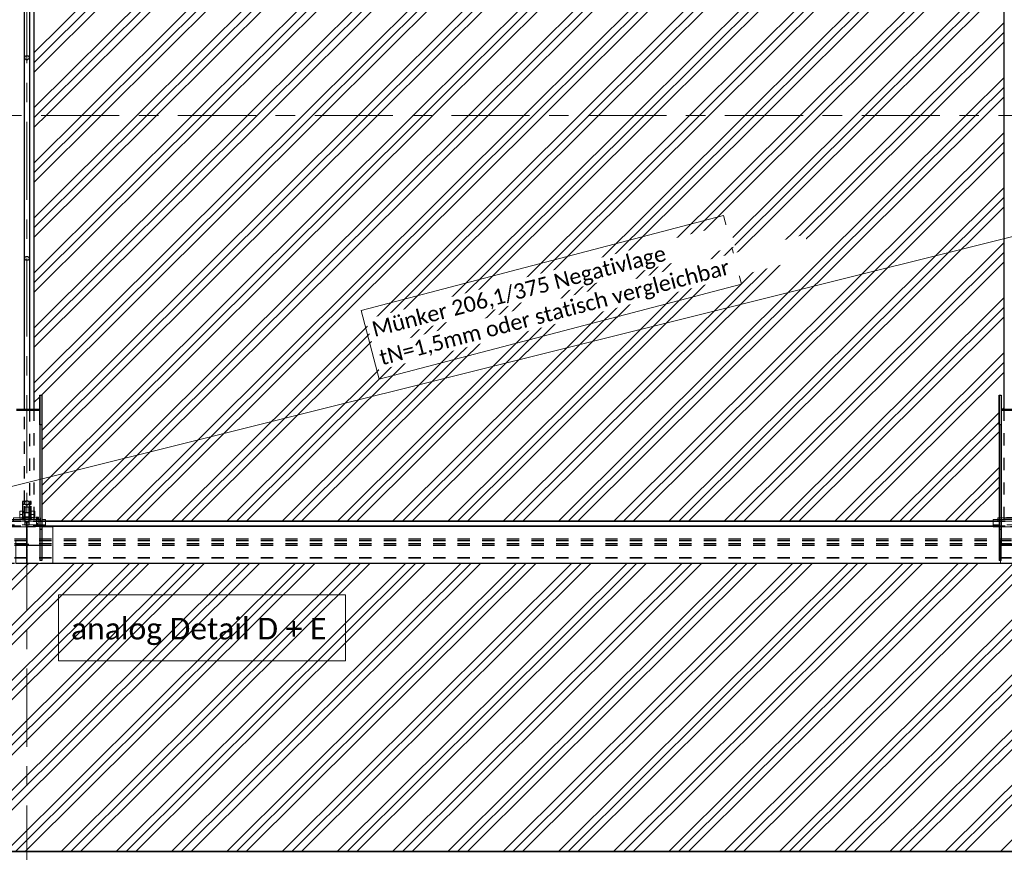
# Model space of a CAD drawing. Header units: metres. Extents: x -25 to 81, y -4 to 26.
# Tile 37 of 53: x 21.91 to 29.91, y 12.77 to 19.54. Entities that reach past the tile are written whole.
import ezdxf

# ---------------------------------------------------------------- set-up
doc = ezdxf.new("R2010")
doc.units = ezdxf.units.M
for name, pattern in [('Rasterlinie', [1.11125, 0.635, -0.15875, 0.15875, -0.15875]), ('Strich', [0.3175, 0.15875, -0.15875]), ('Verdeckt', [0.15, 0.1, -0.05])]:
    doc.linetypes.add(name, pattern=pattern)
for name, color, linetype, lineweight in [('_Verdeckte Linien_', 7, 'Strich', 18), ('A-DETL-THIN', 151, 'Continuous', 18), ('A-FLOR', 192, 'Continuous', 35), ('A-FLOR-PATT', 8, 'Continuous', 50), ('S-BEAM', 12, 'Continuous', 35), ('S-BEAM-HDLN', 1, 'Verdeckt', 25), ('S-COLS-HDLN', 52, 'Verdeckt', 25), ('S-GRID', 1, 'Continuous', 9), ('Text', 250, 'Continuous', 9), ('Tragwerksverbindungen', 7, 'Continuous', 18)]:
    doc.layers.add(name, color=color, linetype=linetype, lineweight=lineweight)
doc.styles.add('Calibri_2', font='calibri.ttf', dxfattribs={"height": 0.125})
doc.styles.add('Calibri_4', font='calibri.ttf', dxfattribs={"height": 0.175})

# ---------------------------------------------------------------- blocks, each defined once
blk = doc.blocks.new('FP_29-Dach _Draufsicht_')
at = {"layer": 'A-FLOR-PATT', "lineweight": 18}
for p, q in [((10.6235, 19.1949), (13.4389, 21.9997)), ((10.6235, 19.1159), (13.5183, 21.9997)), ((10.6235, 19.274), (13.3596, 21.9997)), ((10.6235, 18.8267), (13.8086, 21.9997)), ((10.6235, 19.1949), (13.4389, 21.9997)), ((10.6235, 19.1159), (13.5183, 21.9997)), ((10.6235, 19.274), (13.3596, 21.9997)), ((10.6235, 18.8267), (13.8086, 21.9997)), ((10.6501, 18.7741), (13.888, 21.9997)), ((10.6501, 18.7741), (13.888, 21.9997)), ((10.7295, 18.7741), (13.9673, 21.9997)), ((10.7295, 18.7741), (13.9673, 21.9997)), ((11.0198, 18.7741), (14.2576, 21.9997)), ((11.0198, 18.7741), (14.2576, 21.9997)), ((11.0991, 18.7741), (14.337, 21.9997)), ((11.0991, 18.7741), (14.337, 21.9997)), ((11.1785, 18.7741), (14.4163, 21.9997)), ((11.1785, 18.7741), (14.4163, 21.9997)), ((11.4688, 18.7741), (14.7066, 21.9997)), ((11.4688, 18.7741), (14.7066, 21.9997)), ((11.5481, 18.7741), (14.786, 21.9997)), ((11.5481, 18.7741), (14.786, 21.9997)), ((11.6275, 18.7741), (14.8654, 21.9997)), ((11.6275, 18.7741), (14.8654, 21.9997)), ((11.9178, 18.7741), (15.1556, 21.9997)), ((11.9178, 18.7741), (15.1556, 21.9997)), ((11.9972, 18.7741), (15.235, 21.9997)), ((11.9972, 18.7741), (15.235, 21.9997)), ((12.0765, 18.7741), (15.3144, 21.9997)), ((12.0765, 18.7741), (15.3144, 21.9997)), ((12.3668, 18.7741), (15.6046, 21.9997)), ((12.3668, 18.7741), (15.6046, 21.9997)), ((12.4462, 18.7741), (15.684, 21.9997)), ((12.4462, 18.7741), (15.684, 21.9997)), ((12.5255, 18.7741), (15.7634, 21.9997)), ((12.5255, 18.7741), (15.7634, 21.9997)), ((12.8158, 18.7741), (16.0536, 21.9997)), ((12.8158, 18.7741), (16.0536, 21.9997)), ((12.8952, 18.7741), (16.133, 21.9997)), ((12.8952, 18.7741), (16.133, 21.9997)), ((12.9746, 18.7741), (16.2124, 21.9997)), ((12.9746, 18.7741), (16.2124, 21.9997)), ((13.2648, 18.7741), (16.5027, 21.9997)), ((13.2648, 18.7741), (16.5027, 21.9997)), ((13.3442, 18.7741), (16.582, 21.9997)), ((13.3442, 18.7741), (16.582, 21.9997)), ((13.4236, 18.7741), (16.6614, 21.9997)), ((13.4236, 18.7741), (16.6614, 21.9997)), ((13.7138, 18.7741), (16.9517, 21.9997)), ((13.7138, 18.7741), (16.9517, 21.9997)), ((13.7932, 18.7741), (17.0311, 21.9997)), ((13.7932, 18.7741), (17.0311, 21.9997)), ((13.8726, 18.7741), (17.1104, 21.9997)), ((13.8726, 18.7741), (17.1104, 21.9997)), ((14.1629, 18.7741), (17.4007, 21.9997)), ((14.1629, 18.7741), (17.4007, 21.9997)), ((14.2422, 18.7741), (17.4801, 21.9997)), ((14.2422, 18.7741), (17.4801, 21.9997)), ((14.3216, 18.7741), (17.5594, 21.9997)), ((14.3216, 18.7741), (17.5594, 21.9997)), ((14.6119, 18.7741), (17.8497, 21.9997)), ((14.6119, 18.7741), (17.8497, 21.9997)), ((14.6912, 18.7741), (17.9291, 21.9997)), ((14.6912, 18.7741), (17.9291, 21.9997)), ((14.7706, 18.7741), (18.0085, 21.9997)), ((14.7706, 18.7741), (18.0085, 21.9997)), ((15.0609, 18.7741), (18.2987, 21.9997)), ((15.0609, 18.7741), (18.2987, 21.9997)), ((15.1403, 18.7741), (18.3781, 21.9997)), ((15.1403, 18.7741), (18.3781, 21.9997)), ((15.2196, 18.7741), (18.4403, 21.9826)), ((15.2196, 18.7741), (18.4403, 21.9826)), ((15.5099, 18.7741), (18.4435, 21.6966)), ((15.5099, 18.7741), (18.4435, 21.6966)), ((15.5893, 18.7741), (18.4435, 21.6176)), ((15.5893, 18.7741), (18.4435, 21.6176)), ((15.6686, 18.7741), (18.4435, 21.5385)), ((15.6686, 18.7741), (18.4435, 21.5385)), ((15.9589, 18.7741), (18.4435, 21.2493)), ((15.9589, 18.7741), (18.4435, 21.2493)), ((16.0383, 18.7741), (18.4435, 21.1702)), ((16.0383, 18.7741), (18.4435, 21.1702)), ((16.1177, 18.7741), (18.4435, 21.0912)), ((16.1177, 18.7741), (18.4435, 21.0912)), ((16.4079, 18.7741), (18.4435, 20.802)), ((16.4079, 18.7741), (18.4435, 20.802)), ((16.4873, 18.7741), (18.5035, 20.7827)), ((16.4873, 18.7741), (18.5035, 20.7827)), ((16.5667, 18.7741), (18.5035, 20.7036)), ((16.5667, 18.7741), (18.5035, 20.7036)), ((16.8569, 18.7741), (18.5035, 20.4145)), ((16.8569, 18.7741), (18.5035, 20.4145)), ((16.9363, 18.7741), (18.5035, 20.3354)), ((16.9363, 18.7741), (18.5035, 20.3354)), ((17.0157, 18.7741), (18.5035, 20.2563)), ((17.0157, 18.7741), (18.5035, 20.2563)), ((17.3059, 18.7741), (18.5035, 19.9672)), ((17.3059, 18.7741), (18.5035, 19.9672)), ((17.3853, 18.7741), (18.5035, 19.8881)), ((17.3853, 18.7741), (18.5035, 19.8881)), ((17.4647, 18.7741), (18.5035, 19.809)), ((17.4647, 18.7741), (18.5035, 19.809)), ((17.755, 18.7741), (18.5035, 19.5199)), ((17.755, 18.7741), (18.5035, 19.5199)), ((17.8343, 18.7741), (18.5035, 19.4408)), ((17.8343, 18.7741), (18.5035, 19.4408)), ((17.9137, 18.7741), (18.5035, 19.3617)), ((17.9137, 18.7741), (18.5035, 19.3617)), ((18.204, 18.7741), (18.5035, 19.0725)), ((18.204, 18.7741), (18.5035, 19.0725)), ((18.2833, 18.7741), (18.5035, 18.9935)), ((18.2833, 18.7741), (18.5035, 18.9935)), ((18.3627, 18.7741), (18.5035, 18.9144)), ((18.3627, 18.7741), (18.5035, 18.9144)), ((10.6235, 18.7476), (10.6501, 18.7741)), ((10.6235, 18.3003), (11.0991, 18.7741)), ((10.6235, 17.853), (11.5481, 18.7741)), ((10.6235, 17.4057), (11.9972, 18.7741)), ((10.6235, 16.9584), (12.4462, 18.7741)), ((10.6235, 16.5111), (12.8952, 18.7741)), ((10.6235, 18.6686), (10.7295, 18.7741)), ((10.6235, 18.2212), (11.1785, 18.7741)), ((10.6235, 17.7739), (11.6275, 18.7741)), ((10.6235, 17.3266), (12.0765, 18.7741)), ((10.6235, 16.8793), (12.5255, 18.7741)), ((10.6235, 18.3794), (11.0198, 18.7741)), ((10.6235, 17.9321), (11.4688, 18.7741)), ((10.6235, 17.4848), (11.9178, 18.7741)), ((10.6235, 17.0375), (12.3668, 18.7741)), ((10.6235, 16.5902), (12.8158, 18.7741)), ((10.6235, 18.7476), (10.6501, 18.7741)), ((10.6235, 18.3003), (11.0991, 18.7741)), ((10.6235, 17.853), (11.5481, 18.7741)), ((10.6235, 17.4057), (11.9972, 18.7741)), ((10.6235, 16.9584), (12.4462, 18.7741)), ((10.6235, 16.5111), (12.8952, 18.7741)), ((10.6235, 18.6686), (10.7295, 18.7741)), ((10.6235, 18.2212), (11.1785, 18.7741)), ((10.6235, 17.7739), (11.6275, 18.7741)), ((10.6235, 17.3266), (12.0765, 18.7741)), ((10.6235, 16.8793), (12.5255, 18.7741)), ((10.6235, 18.3794), (11.0198, 18.7741)), ((10.6235, 17.9321), (11.4688, 18.7741)), ((10.6235, 17.4848), (11.9178, 18.7741)), ((10.6235, 17.0375), (12.3668, 18.7741)), ((10.6235, 16.5902), (12.8158, 18.7741)), ((10.6827, 16.4909), (12.9746, 18.7741)), ((10.6827, 16.4909), (12.9746, 18.7741)), ((10.6835, 16.1236), (13.3442, 18.7741)), ((10.6835, 15.6762), (13.7932, 18.7741)), ((10.6835, 16.0445), (13.4236, 18.7741)), ((10.6835, 15.5972), (13.8726, 18.7741)), ((10.6835, 16.2026), (13.2648, 18.7741)), ((10.6835, 15.7553), (13.7138, 18.7741)), ((10.6835, 16.1236), (13.3442, 18.7741)), ((10.6835, 15.6762), (13.7932, 18.7741)), ((10.6835, 16.0445), (13.4236, 18.7741)), ((10.6835, 15.5972), (13.8726, 18.7741)), ((10.6835, 16.2026), (13.2648, 18.7741)), ((10.6835, 15.7553), (13.7138, 18.7741)), ((10.8411, 15.465), (14.1629, 18.7741)), ((10.8411, 15.465), (14.1629, 18.7741)), ((10.9204, 15.465), (14.2422, 18.7741)), ((10.9204, 15.465), (14.2422, 18.7741)), ((10.9998, 15.465), (14.3216, 18.7741)), ((10.9998, 15.465), (14.3216, 18.7741)), ((11.2901, 15.465), (14.6119, 18.7741)), ((11.2901, 15.465), (14.6119, 18.7741)), ((11.3695, 15.465), (14.6912, 18.7741)), ((11.3695, 15.465), (14.6912, 18.7741)), ((11.4488, 15.465), (14.7706, 18.7741)), ((11.4488, 15.465), (14.7706, 18.7741)), ((11.7391, 15.465), (15.0609, 18.7741)), ((11.7391, 15.465), (15.0609, 18.7741)), ((11.8185, 15.465), (15.1403, 18.7741)), ((11.8185, 15.465), (15.1403, 18.7741)), ((11.8978, 15.465), (15.2196, 18.7741)), ((11.8978, 15.465), (15.2196, 18.7741)), ((12.1881, 15.465), (15.5099, 18.7741)), ((12.1881, 15.465), (15.5099, 18.7741)), ((12.2675, 15.465), (15.5893, 18.7741)), ((12.2675, 15.465), (15.5893, 18.7741)), ((12.3469, 15.465), (15.6686, 18.7741)), ((12.3469, 15.465), (15.6686, 18.7741)), ((12.6371, 15.465), (15.9589, 18.7741)), ((12.6371, 15.465), (15.9589, 18.7741)), ((12.7165, 15.465), (16.0383, 18.7741)), ((12.7165, 15.465), (16.0383, 18.7741)), ((12.7959, 15.465), (16.1177, 18.7741)), ((12.7959, 15.465), (16.1177, 18.7741)), ((13.0861, 15.465), (16.4079, 18.7741)), ((13.0861, 15.465), (16.4079, 18.7741)), ((13.1655, 15.465), (16.4873, 18.7741)), ((13.1655, 15.465), (16.4873, 18.7741)), ((13.2449, 15.465), (16.5667, 18.7741)), ((13.2449, 15.465), (16.5667, 18.7741)), ((13.5352, 15.465), (16.8569, 18.7741)), ((13.5352, 15.465), (16.8569, 18.7741)), ((13.6145, 15.465), (16.9363, 18.7741)), ((13.6145, 15.465), (16.9363, 18.7741)), ((13.6939, 15.465), (17.0157, 18.7741)), ((13.6939, 15.465), (17.0157, 18.7741)), ((13.9842, 15.465), (17.3059, 18.7741)), ((13.9842, 15.465), (17.3059, 18.7741)), ((14.0635, 15.465), (17.3853, 18.7741)), ((14.0635, 15.465), (17.3853, 18.7741)), ((14.1429, 15.465), (17.4647, 18.7741)), ((14.1429, 15.465), (17.4647, 18.7741)), ((14.4332, 15.465), (17.755, 18.7741)), ((14.4332, 15.465), (17.755, 18.7741)), ((14.5126, 15.465), (17.8343, 18.7741)), ((14.5126, 15.465), (17.8343, 18.7741)), ((14.5919, 15.465), (17.9137, 18.7741)), ((14.5919, 15.465), (17.9137, 18.7741)), ((14.8822, 15.465), (18.204, 18.7741)), ((14.8822, 15.465), (18.204, 18.7741)), ((14.9616, 15.465), (18.2833, 18.7741)), ((14.9616, 15.465), (18.2833, 18.7741)), ((15.0409, 15.465), (18.3627, 18.7741)), ((15.0409, 15.465), (18.3627, 18.7741)), ((15.3312, 15.465), (18.5035, 18.6252)), ((15.3312, 15.465), (18.5035, 18.6252)), ((15.4106, 15.465), (18.5035, 18.5462)), ((15.4106, 15.465), (18.5035, 18.5462)), ((15.49, 15.465), (18.5035, 18.4671)), ((15.49, 15.465), (18.5035, 18.4671)), ((15.7802, 15.465), (18.5035, 18.1779)), ((15.7802, 15.465), (18.5035, 18.1779)), ((15.8596, 15.465), (18.5035, 18.0989)), ((15.8596, 15.465), (18.5035, 18.0989)), ((15.939, 15.465), (18.5035, 18.0198)), ((15.939, 15.465), (18.5035, 18.0198)), ((16.2292, 15.465), (18.5035, 17.7306)), ((16.2292, 15.465), (18.5035, 17.7306)), ((16.3086, 15.465), (18.5035, 17.6516)), ((16.3086, 15.465), (18.5035, 17.6516)), ((16.388, 15.465), (18.5035, 17.5725)), ((16.388, 15.465), (18.5035, 17.5725)), ((16.6783, 15.465), (18.5035, 17.2833)), ((16.6783, 15.465), (18.5035, 17.2833)), ((16.7576, 15.465), (18.5035, 17.2042)), ((16.7576, 15.465), (18.5035, 17.2042)), ((16.837, 15.465), (18.5035, 17.1252)), ((16.837, 15.465), (18.5035, 17.1252)), ((17.1273, 15.465), (18.5035, 16.836)), ((17.1273, 15.465), (18.5035, 16.836)), ((17.2066, 15.465), (18.5035, 16.7569)), ((17.2066, 15.465), (18.5035, 16.7569)), ((17.286, 15.465), (18.5035, 16.6779)), ((17.286, 15.465), (18.5035, 16.6779)), ((10.6235, 16.432), (10.6675, 16.4759)), ((10.6235, 16.432), (10.6675, 16.4759)), ((17.5763, 15.465), (18.4635, 16.3489)), ((17.5763, 15.465), (18.4635, 16.3489)), ((18.4896, 16.3748), (18.5035, 16.3887)), ((18.4896, 16.3748), (18.5035, 16.3887)), ((17.6557, 15.465), (18.4635, 16.2698)), ((17.6557, 15.465), (18.4635, 16.2698)), ((17.735, 15.465), (18.4635, 16.1907)), ((17.735, 15.465), (18.4635, 16.1907)), ((18.0253, 15.465), (18.4635, 15.9015)), ((18.0253, 15.465), (18.4635, 15.9015)), ((18.1047, 15.465), (18.4635, 15.8225)), ((18.1047, 15.465), (18.4635, 15.8225)), ((18.184, 15.465), (18.4635, 15.7434)), ((18.184, 15.465), (18.4635, 15.7434)), ((8.2259, 12.7806), (10.5755, 15.1213)), ((8.2259, 12.7806), (10.5755, 15.1213)), ((8.3053, 12.7806), (10.6548, 15.1213)), ((8.3053, 12.7806), (10.6548, 15.1213)), ((8.5955, 12.7806), (10.9469, 15.123)), ((8.5955, 12.7806), (10.9469, 15.123)), ((8.6749, 12.7806), (11.0262, 15.123)), ((8.6749, 12.7806), (11.0262, 15.123)), ((8.7543, 12.7806), (11.1056, 15.123)), ((8.7543, 12.7806), (11.1056, 15.123)), ((9.0445, 12.7806), (11.3959, 15.123)), ((9.0445, 12.7806), (11.3959, 15.123)), ((9.1239, 12.7806), (11.4752, 15.123)), ((9.1239, 12.7806), (11.4752, 15.123)), ((9.2033, 12.7806), (11.5546, 15.123)), ((9.2033, 12.7806), (11.5546, 15.123)), ((9.4935, 12.7806), (11.8449, 15.123)), ((9.4935, 12.7806), (11.8449, 15.123)), ((9.5729, 12.7806), (11.9243, 15.123)), ((9.5729, 12.7806), (11.9243, 15.123)), ((9.6523, 12.7806), (12.0036, 15.123)), ((9.6523, 12.7806), (12.0036, 15.123)), ((9.9426, 12.7806), (12.2939, 15.123)), ((9.9426, 12.7806), (12.2939, 15.123)), ((10.0219, 12.7806), (12.3733, 15.123)), ((10.0219, 12.7806), (12.3733, 15.123)), ((10.1013, 12.7806), (12.4526, 15.123)), ((10.1013, 12.7806), (12.4526, 15.123)), ((10.3916, 12.7806), (12.7429, 15.123)), ((10.3916, 12.7806), (12.7429, 15.123)), ((10.4709, 12.7806), (12.8223, 15.123)), ((10.4709, 12.7806), (12.8223, 15.123)), ((10.5503, 12.7806), (12.9017, 15.123)), ((10.5503, 12.7806), (12.9017, 15.123)), ((10.8406, 12.7806), (13.1919, 15.123)), ((10.8406, 12.7806), (13.1919, 15.123)), ((10.92, 12.7806), (13.2713, 15.123)), ((10.92, 12.7806), (13.2713, 15.123)), ((10.9993, 12.7806), (13.3507, 15.123)), ((10.9993, 12.7806), (13.3507, 15.123)), ((11.2896, 12.7806), (13.6409, 15.123)), ((11.2896, 12.7806), (13.6409, 15.123)), ((11.369, 12.7806), (13.7203, 15.123)), ((11.369, 12.7806), (13.7203, 15.123)), ((11.4483, 12.7806), (13.7997, 15.123)), ((11.4483, 12.7806), (13.7997, 15.123)), ((11.7386, 12.7806), (14.0899, 15.123)), ((11.7386, 12.7806), (14.0899, 15.123)), ((11.818, 12.7806), (14.1693, 15.123)), ((11.818, 12.7806), (14.1693, 15.123)), ((11.8974, 12.7806), (14.2487, 15.123)), ((11.8974, 12.7806), (14.2487, 15.123)), ((12.1876, 12.7806), (14.539, 15.123)), ((12.1876, 12.7806), (14.539, 15.123)), ((12.267, 12.7806), (14.6183, 15.123)), ((12.267, 12.7806), (14.6183, 15.123)), ((12.3464, 12.7806), (14.6977, 15.123)), ((12.3464, 12.7806), (14.6977, 15.123)), ((12.6366, 12.7806), (14.988, 15.123)), ((12.6366, 12.7806), (14.988, 15.123)), ((12.716, 12.7806), (15.0673, 15.123)), ((12.716, 12.7806), (15.0673, 15.123)), ((12.7954, 12.7806), (15.1467, 15.123)), ((12.7954, 12.7806), (15.1467, 15.123)), ((13.0856, 12.7806), (15.437, 15.123)), ((13.0856, 12.7806), (15.437, 15.123)), ((13.165, 12.7806), (15.5164, 15.123)), ((13.165, 12.7806), (15.5164, 15.123)), ((13.2444, 12.7806), (15.5957, 15.123)), ((13.2444, 12.7806), (15.5957, 15.123)), ((13.5347, 12.7806), (15.886, 15.123)), ((13.5347, 12.7806), (15.886, 15.123)), ((13.614, 12.7806), (15.9654, 15.123)), ((13.614, 12.7806), (15.9654, 15.123)), ((13.6934, 12.7806), (16.0447, 15.123)), ((13.6934, 12.7806), (16.0447, 15.123)), ((13.9837, 12.7806), (16.335, 15.123)), ((13.9837, 12.7806), (16.335, 15.123)), ((14.063, 12.7806), (16.4144, 15.123)), ((14.063, 12.7806), (16.4144, 15.123)), ((14.1424, 12.7806), (16.4938, 15.123)), ((14.1424, 12.7806), (16.4938, 15.123)), ((14.4327, 12.7806), (16.784, 15.123)), ((14.4327, 12.7806), (16.784, 15.123)), ((14.5121, 12.7806), (16.8634, 15.123)), ((14.5121, 12.7806), (16.8634, 15.123)), ((14.5914, 12.7806), (16.9428, 15.123)), ((14.5914, 12.7806), (16.9428, 15.123)), ((14.8817, 12.7806), (17.233, 15.123)), ((14.8817, 12.7806), (17.233, 15.123)), ((14.9611, 12.7806), (17.3124, 15.123)), ((14.9611, 12.7806), (17.3124, 15.123)), ((15.0404, 12.7806), (17.3918, 15.123)), ((15.0404, 12.7806), (17.3918, 15.123)), ((15.3307, 12.7806), (17.6821, 15.123)), ((15.3307, 12.7806), (17.6821, 15.123)), ((15.4101, 12.7806), (17.7614, 15.123)), ((15.4101, 12.7806), (17.7614, 15.123)), ((15.4895, 12.7806), (17.8408, 15.123)), ((15.4895, 12.7806), (17.8408, 15.123)), ((15.7797, 12.7806), (18.1311, 15.123)), ((15.7797, 12.7806), (18.1311, 15.123)), ((15.8591, 12.7806), (18.2104, 15.123)), ((15.8591, 12.7806), (18.2104, 15.123)), ((15.9385, 12.7806), (18.2898, 15.123)), ((15.9385, 12.7806), (18.2898, 15.123)), ((16.2287, 12.7806), (18.5783, 15.1213)), ((16.2287, 12.7806), (18.5783, 15.1213)), ((16.3081, 12.7806), (18.6577, 15.1213)), ((16.3081, 12.7806), (18.6577, 15.1213)), ((16.3875, 12.7806), (18.7371, 15.1213)), ((16.3875, 12.7806), (18.7371, 15.1213)), ((16.6777, 12.7806), (19.0291, 15.123)), ((16.6777, 12.7806), (19.0291, 15.123)), ((16.7571, 12.7806), (19.1085, 15.123)), ((16.7571, 12.7806), (19.1085, 15.123)), ((16.8365, 12.7806), (19.1878, 15.123)), ((16.8365, 12.7806), (19.1878, 15.123)), ((17.1268, 12.7806), (19.4781, 15.123)), ((17.1268, 12.7806), (19.4781, 15.123)), ((17.2061, 12.7806), (19.5575, 15.123)), ((17.2061, 12.7806), (19.5575, 15.123)), ((17.2855, 12.7806), (19.6369, 15.123)), ((17.2855, 12.7806), (19.6369, 15.123)), ((17.5758, 12.7806), (19.9271, 15.123)), ((17.5758, 12.7806), (19.9271, 15.123)), ((17.6551, 12.7806), (20.0065, 15.123)), ((17.6551, 12.7806), (20.0065, 15.123)), ((17.7345, 12.7806), (20.0859, 15.123)), ((17.7345, 12.7806), (20.0859, 15.123)), ((18.0248, 12.7806), (20.3761, 15.123)), ((18.0248, 12.7806), (20.3761, 15.123)), ((18.1042, 12.7806), (20.4555, 15.123)), ((18.1042, 12.7806), (20.4555, 15.123)), ((18.1835, 12.7806), (20.5349, 15.123)), ((18.1835, 12.7806), (20.5349, 15.123)), ((18.4738, 12.7806), (20.8251, 15.123)), ((18.4738, 12.7806), (20.8251, 15.123))]:
    blk.add_line(p, q, dxfattribs=at)
blk = doc.blocks.new('HEB Träger - HEB 500-V42-Dach _Draufsicht_')
at = {"layer": 'S-BEAM', "lineweight": 25}
for p, q in [((18.4135, 15.4655), (10.7135, 15.4655)), ((18.4135, 15.463), (10.7135, 15.463)), ((18.4135, 15.4243), (10.7135, 15.4243)), ((18.4135, 15.4219), (10.7135, 15.4219)), ((18.4735, 15.123), (10.7735, 15.123))]:
    blk.add_line(p, q, dxfattribs=at)
at = {"layer": 'S-BEAM-HDLN'}
for p, q in [((10.7135, 15.4655), (10.4136, 15.4655)), ((10.7135, 15.463), (10.4136, 15.463)), ((18.7135, 15.4655), (18.4136, 15.4655)), ((18.7135, 15.463), (18.4136, 15.463)), ((10.7135, 15.4243), (10.4136, 15.4243)), ((10.7135, 15.4219), (10.4136, 15.4219)), ((18.7135, 15.4243), (18.4136, 15.4243)), ((18.7135, 15.4219), (18.4136, 15.4219)), ((46.5635, 15.3208), (-1.4365, 15.3208)), ((46.5635, 15.3064), (-1.4365, 15.3064)), ((46.5635, 15.2821), (-1.4365, 15.2821)), ((46.5635, 15.2677), (-1.4365, 15.2677)), ((46.5635, 15.1666), (-1.4365, 15.1666)), ((46.5635, 15.1642), (-1.4365, 15.1642)), ((-1.4365, 15.1255), (46.5635, 15.1255)), ((10.7735, 15.123), (10.4736, 15.123)), ((18.7735, 15.123), (18.4736, 15.123))]:
    blk.add_line(p, q, dxfattribs=at)
blk = doc.blocks.new('Rundstahl Träger - RB 36-V39-Dach _Draufsicht_')
at = {"layer": 'S-BEAM', "lineweight": 25}
for p, q in [((2.5435, 17.6012), (2.5435, 20.9147)), ((2.5835, 20.9147), (2.5835, 17.6012))]:
    blk.add_line(p, q, dxfattribs=at)
for major_axis, start_param, end_param in [((0.02, 0), 0.014492, 3.127101), ((-0.02, 0), 0, 3.141593)]:
    blk.add_ellipse((2.5635, 17.6012), major_axis=major_axis, ratio=0.649446, start_param=start_param, end_param=end_param, dxfattribs=at)
at = {"layer": 'S-BEAM-HDLN'}
for p, q in [((2.5435, 20.9148), (2.5435, 21.8058)), ((2.5835, 21.8058), (2.5835, 20.9148))]:
    blk.add_line(p, q, dxfattribs=at)
for start_param, end_param in [(0, 3.141593), (3.156084, 6.268693)]:
    blk.add_ellipse((2.5635, 21.8058), major_axis=(0.02, 0), ratio=0.649446, start_param=start_param, end_param=end_param, dxfattribs=at)
blk = doc.blocks.new('Rundstahl Träger - RB 36-V40-Dach _Draufsicht_')
at = {"layer": 'S-BEAM', "lineweight": 25}
for p, q in [((2.5435, 16.3748), (2.5435, 19.2329)), ((2.5835, 19.2329), (2.5835, 16.3748))]:
    blk.add_line(p, q, dxfattribs=at)
for start_param, end_param in [(0, 3.141593), (3.154186, 6.270592)]:
    blk.add_ellipse((2.5635, 19.2329), major_axis=(0.02, 0), ratio=0.750552, start_param=start_param, end_param=end_param, dxfattribs=at)
at = {"layer": 'S-BEAM-HDLN'}
for p, q in [((2.5435, 15.6139), (2.5435, 16.3748)), ((2.5835, 16.3748), (2.5835, 15.6139))]:
    blk.add_line(p, q, dxfattribs=at)
for start_param, end_param in [(0.012594, 3.128999), (3.141593, 6.283185)]:
    blk.add_ellipse((2.5635, 15.6139), major_axis=(0.02, 0), ratio=0.750552, start_param=start_param, end_param=end_param, dxfattribs=at)
blk = doc.blocks.new('Öse11 - Öse2-1137145-Dach _Draufsicht_')
at = {"layer": 'S-COLS-HDLN'}
for p, q in [((2.5287, 28.2251), (2.5287, 28.2049)), ((2.5437, 28.2251), (2.5287, 28.2251)), ((2.5287, 28.2049), (2.5287, 28.087)), ((2.5287, 28.2049), (2.5437, 28.2049)), ((2.5437, 28.2049), (2.5437, 28.2251)), ((2.5437, 28.087), (2.5437, 28.2049)), ((2.5287, 28.1463), (2.5437, 28.1463)), ((2.5287, 28.1359), (2.5437, 28.1359)), ((2.5437, 28.0988), (2.5287, 28.0988)), ((2.5287, 28.087), (2.5287, 28.077)), ((2.5287, 28.087), (2.5437, 28.087)), ((2.5437, 28.077), (2.5437, 28.087)), ((2.5437, 28.077), (2.5287, 28.077))]:
    blk.add_line(p, q, dxfattribs=at)
blk = doc.blocks.new('Öse12 - Öse2-1137159-Dach _Draufsicht_')
at = {"layer": 'S-COLS-HDLN'}
for p, q in [((2.5835, 40.0819), (2.5835, 40.0616)), ((2.5985, 40.0819), (2.5835, 40.0819)), ((2.5835, 40.0616), (2.5835, 39.944)), ((2.5835, 40.0616), (2.5985, 40.0616)), ((2.5835, 40.0033), (2.5985, 40.0033)), ((2.5985, 40.0616), (2.5985, 40.0819)), ((2.5985, 39.944), (2.5985, 40.0616)), ((2.5835, 39.9929), (2.5985, 39.9929)), ((2.5985, 39.9558), (2.5835, 39.9558)), ((2.5835, 39.944), (2.5835, 39.934)), ((2.5835, 39.944), (2.5985, 39.944)), ((2.5985, 39.934), (2.5835, 39.934)), ((2.5985, 39.934), (2.5985, 39.944))]:
    blk.add_line(p, q, dxfattribs=at)
blk = doc.blocks.new('SP-TV-Schraube_Mutter_001 - M36-1128529-Dach _Draufsicht_')
at = {"layer": '_Verdeckte Linien_'}
for p, q in [((0, 0.0225), (-0.0275, 0.0225)), ((-0.0275, 0), (-0.0275, 0.0225)), ((-0.0275, 0), (0, 0)), ((-0.018, -0.0698), (-0.018, 0)), ((0.0275, 0.0225), (0, 0.0225)), ((0, 0.0225), (0, 0)), ((0, 0), (0.0275, 0)), ((0.018, 0), (0.018, -0.0698)), ((0.0275, 0.0225), (0.0275, 0)), ((0, -0.0698), (-0.0275, -0.0698)), ((-0.0275, -0.0988), (-0.0275, -0.0698)), ((0.0275, -0.0698), (0, -0.0698)), ((0, -0.0698), (0, -0.0988)), ((0.0275, -0.0698), (0.0275, -0.0988)), ((-0.0275, -0.0988), (0, -0.0988)), ((0, -0.0988), (0.0275, -0.0988))]:
    blk.add_line(p, q, dxfattribs=at)
blk = doc.blocks.new('Verbindungsblech5 - Verbindungsblech2-1137278-Dach _Draufsicht_')
at = {"layer": 'S-COLS-HDLN'}
for p, q in [((2.5605, 27.9041), (2.5605, 27.8697)), ((2.5605, 27.9041), (2.5665, 27.9041)), ((2.5665, 27.8814), (2.5605, 27.8814)), ((2.5605, 27.8697), (2.5605, 27.8426)), ((2.5665, 27.8697), (2.5605, 27.8697)), ((2.5605, 27.8426), (2.5605, 27.7387)), ((2.5605, 27.8426), (2.5665, 27.8426)), ((2.5665, 27.8697), (2.5665, 27.9041)), ((2.5665, 27.8426), (2.5665, 27.8697)), ((2.5665, 27.7387), (2.5665, 27.8426)), ((2.5605, 27.7773), (2.5665, 27.7773)), ((2.5665, 27.7623), (2.5605, 27.7623)), ((2.5605, 27.7387), (2.5605, 27.7261)), ((2.5665, 27.7387), (2.5605, 27.7387)), ((2.5605, 27.7261), (2.5665, 27.7261)), ((2.5665, 27.7261), (2.5665, 27.7387))]:
    blk.add_line(p, q, dxfattribs=at)
blk = doc.blocks.new('Verbindungsblech6 - Verbindungsblech2-1137356-Dach _Draufsicht_')
at = {"layer": 'S-COLS-HDLN'}
for p, q in [((2.5605, 28.0622), (2.5605, 28.0259)), ((2.5605, 28.0622), (2.5665, 28.0622)), ((2.5665, 28.0496), (2.5605, 28.0496)), ((2.5605, 28.0259), (2.5605, 28.0109)), ((2.5665, 28.0259), (2.5605, 28.0259)), ((2.5605, 28.0109), (2.5605, 27.9069)), ((2.5605, 28.0109), (2.5665, 28.0109)), ((2.5665, 28.0259), (2.5665, 28.0622)), ((2.5665, 28.0109), (2.5665, 28.0259)), ((2.5665, 27.9069), (2.5665, 28.0109)), ((2.5605, 27.9456), (2.5665, 27.9456)), ((2.5665, 27.9185), (2.5605, 27.9185)), ((2.5605, 27.9069), (2.5605, 27.8841)), ((2.5665, 27.9069), (2.5605, 27.9069)), ((2.5605, 27.8841), (2.5665, 27.8841)), ((2.5665, 27.8841), (2.5665, 27.9069))]:
    blk.add_line(p, q, dxfattribs=at)
blk = doc.blocks.new('Lasche richtig7 - Lasche richtig-1137375-Dach _Draufsicht_')
at = {"layer": 'S-COLS-HDLN'}
for p, q in [((2.546, 28.1823), (2.581, 28.1823)), ((2.546, 28.1823), (2.546, 28.1755)), ((2.546, 28.1823), (2.546, 28.0891)), ((2.581, 28.0891), (2.581, 28.1823)), ((2.581, 28.1755), (2.581, 28.1823)), ((2.546, 28.1353), (2.581, 28.1353)), ((2.581, 28.0982), (2.546, 28.0982)), ((2.546, 28.0891), (2.546, 28.0367)), ((2.581, 28.0367), (2.581, 28.0891)), ((2.546, 28.0654), (2.581, 28.0654)), ((2.581, 28.0589), (2.546, 28.0589)), ((2.546, 28.0367), (2.581, 28.0367))]:
    blk.add_line(p, q, dxfattribs=at)
blk = doc.blocks.new('SP-TV-Schraube_DIN4017_001 - M12-V54-Dach _Draufsicht_')
at = {"layer": '_Verdeckte Linien_'}
for p, q in [((2.6395, 3.4984), (2.6485, 3.4989)), ((2.6395, 3.4975), (2.6395, 3.4984)), ((2.6485, 3.4971), (2.6395, 3.4975)), ((2.6395, 3.4975), (2.6395, 3.49)), ((2.6485, 3.4914), (2.6395, 3.4909)), ((2.6395, 3.49), (2.6485, 3.4896)), ((2.6425, 3.4457), (2.6425, 3.4905)), ((2.6485, 3.4989), (2.6575, 3.4984)), ((2.6485, 3.4971), (2.6485, 3.4989)), ((2.6575, 3.4975), (2.6485, 3.4971)), ((2.6485, 3.4896), (2.6485, 3.4971)), ((2.6575, 3.4909), (2.6485, 3.4914)), ((2.6485, 3.4896), (2.6575, 3.49)), ((2.6545, 3.4905), (2.6545, 3.4457)), ((2.6575, 3.4984), (2.6575, 3.4975)), ((2.6575, 3.49), (2.6575, 3.4975))]:
    blk.add_line(p, q, dxfattribs=at)
for centre, start_param, end_param in [((2.6485, 3.4905), 0, 3.141593), ((2.6485, 3.4905), 3.141593, 6.283185), ((2.6485, 3.4457), 0, 3.141593), ((2.6485, 3.4457), 3.141593, 6.283185)]:
    blk.add_ellipse(centre, major_axis=(0.006, 0), ratio=0.087156, start_param=start_param, end_param=end_param, dxfattribs=at)
blk = doc.blocks.new('SP-TV-AP-Rechteck_002 - AP-Rechteck-V56-Dach _Draufsicht_')
at = {"layer": '_Verdeckte Linien_'}
for p, q in [((2.7135, 3.4219), (2.4735, 3.4219)), ((2.4735, 3.4219), (2.4735, 3.4202)), ((2.4735, 3.1471), (2.4735, 3.4202)), ((2.4735, 3.4202), (2.6835, 3.4202)), ((2.4735, 3.123), (2.7735, 3.123))]:
    blk.add_line(p, q, dxfattribs=at)
at = {"layer": 'Tragwerksverbindungen'}
for p, q in [((2.6835, 3.4202), (2.7735, 3.4202)), ((2.7735, 3.4219), (2.7135, 3.4219)), ((2.7735, 3.4219), (2.7735, 3.4202)), ((2.7735, 3.4202), (2.7735, 3.1213)), ((2.4735, 3.1471), (2.4735, 3.1468)), ((2.4735, 3.1213), (2.4735, 3.1467)), ((2.7735, 3.1213), (2.4735, 3.1213))]:
    blk.add_line(p, q, dxfattribs=at)
blk = doc.blocks.new('SP-TV-AP-Rechteck_002 - AP-Rechteck-V59-Dach _Draufsicht_')
at = {"layer": '_Verdeckte Linien_'}
for p, q in [((2.7135, 3.4655), (2.4135, 3.4655)), ((2.4536, 3.4804), (2.6835, 3.4804)), ((2.6835, 3.4351), (2.4636, 3.4351)), ((2.4636, 3.4202), (2.6835, 3.4202))]:
    blk.add_line(p, q, dxfattribs=at)
at = {"layer": 'Tragwerksverbindungen'}
for p, q in [((2.4135, 3.4351), (2.4135, 3.4804)), ((2.4135, 3.4804), (2.4535, 3.4804)), ((2.6835, 3.4804), (2.7135, 3.4804)), ((2.7135, 3.4804), (2.7135, 3.4351)), ((2.4635, 3.4351), (2.4135, 3.4351)), ((2.4135, 3.4351), (2.4135, 3.4202)), ((2.4135, 3.4202), (2.4635, 3.4202)), ((2.7135, 3.4351), (2.6835, 3.4351)), ((2.6835, 3.4202), (2.7135, 3.4202)), ((2.7135, 3.4351), (2.7135, 3.4202))]:
    blk.add_line(p, q, dxfattribs=at)
blk = doc.blocks.new('SP-TV-AP-Rechteck_002 - AP-Rechteck-V60-Dach _Draufsicht_')
at = {"layer": '_Verdeckte Linien_'}
for p, q in [((2.6735, 3.4786), (2.4535, 3.4786)), ((2.4636, 3.4936), (2.6735, 3.4936)), ((2.6735, 3.4796), (2.4636, 3.4796)), ((2.4636, 3.4647), (2.6735, 3.4647)), ((2.6735, 3.4936), (2.6735, 3.4796)), ((2.6735, 3.4796), (2.6735, 3.4647))]:
    blk.add_line(p, q, dxfattribs=at)
at = {"layer": 'Tragwerksverbindungen'}
for p, q in [((2.4535, 3.4796), (2.4535, 3.4936)), ((2.4535, 3.4936), (2.4635, 3.4936)), ((2.4635, 3.4796), (2.4535, 3.4796)), ((2.4535, 3.4796), (2.4535, 3.4647)), ((2.4535, 3.4647), (2.4635, 3.4647))]:
    blk.add_line(p, q, dxfattribs=at)

msp = doc.modelspace()

# ---------------------------------------------------------------- linework, layer by layer
at = {"layer": 'A-DETL-THIN'}
msp.add_line((9.9724, 12.7812), (57.9724, 24.7682), dxfattribs=at)
at = {"layer": 'A-FLOR'}
msp.add_line((9.9724, 12.7812), (57.9724, 12.7812), dxfattribs=at)
at = {"layer": 'S-BEAM', "lineweight": 25}
for p, q in [((22.0324, 16.3748), (22.0324, 20.9147)), ((29.9124, 16.3748), (29.9124, 20.9147)), ((22.0764, 16.3748), (22.0764, 16.4909)), ((22.0764, 16.4909), (22.0924, 16.4909)), ((22.0764, 16.4909), (22.0764, 16.3748)), ((22.0924, 16.4909), (22.0924, 16.2482)), ((22.0924, 16.4909), (22.0924, 15.3997)), ((29.8724, 16.2482), (29.8724, 16.4909)), ((29.8724, 16.4909), (29.8884, 16.4909)), ((29.8724, 16.4909), (29.8724, 15.3997)), ((29.8884, 16.4909), (29.8884, 16.3748)), ((29.8884, 16.4909), (29.8884, 16.3748)), ((21.8884, 16.3748), (22.0764, 16.3748)), ((22.0764, 16.3643), (21.8884, 16.3643)), ((22.0764, 16.2482), (22.0764, 16.3643)), ((22.0764, 16.3643), (22.0764, 15.2679)), ((29.8884, 16.3748), (30.0764, 16.3748)), ((29.8884, 16.3643), (29.8884, 16.2482)), ((30.0764, 16.3643), (29.8884, 16.3643)), ((29.8884, 16.3643), (29.8884, 15.2679)), ((22.0924, 16.2482), (22.0764, 16.2482)), ((22.0764, 16.2482), (22.0764, 15.1471)), ((22.0924, 16.2482), (22.0924, 15.1471)), ((29.8884, 16.2482), (29.8724, 16.2482)), ((29.8724, 16.2482), (29.8724, 15.1471)), ((29.8884, 15.1471), (29.8884, 16.2482)), ((22.0764, 15.2679), (21.8884, 15.2679)), ((30.0764, 15.2679), (29.8884, 15.2679)), ((22.0924, 15.1471), (22.0764, 15.1471)), ((29.8884, 15.1471), (29.8724, 15.1471))]:
    msp.add_line(p, q, dxfattribs=at)
at = {"layer": 'S-BEAM-HDLN'}
for p, q in [((22.0324, 15.4814), (22.0324, 16.3748)), ((22.0764, 16.3748), (22.0764, 16.3643)), ((22.0764, 16.3748), (22.0764, 16.3643)), ((29.8884, 16.3748), (29.8884, 16.3643)), ((29.8884, 16.3748), (29.8884, 16.3643)), ((29.9124, 15.4814), (29.9124, 16.3748)), ((22.0324, 15.4918), (21.9124, 15.4918)), ((21.9124, 15.4814), (22.0324, 15.4814)), ((30.0324, 15.4918), (29.9124, 15.4918)), ((29.9124, 15.4814), (30.0324, 15.4814)), ((22.0764, 15.3997), (22.0924, 15.3997)), ((29.8724, 15.3997), (29.8884, 15.3997)), ((21.8884, 15.2789), (22.0764, 15.2789)), ((29.8884, 15.2789), (30.0764, 15.2789))]:
    msp.add_line(p, q, dxfattribs=at)
at = {"layer": 'S-GRID', "linetype": 'Rasterlinie'}
for p, q in [((21.9724, 25.3796), (21.9724, -0.0229)), ((8.7531, 18.7637), (58.6241, 18.7637))]:
    msp.add_line(p, q, dxfattribs=at)
at = {"layer": 'Text', "flags": 128}
for points in [[(24.6879, 17.177), (27.6319, 17.949), (27.778, 17.3919), (24.834, 16.6198)], [(22.2296, 14.8674), (24.5601, 14.8674), (24.5601, 14.3302), (22.2296, 14.3302)]]:
    msp.add_lwpolyline(points, close=True, dxfattribs=at)

# ---------------------------------------------------------------- block references
at = {"layer": '_Verdeckte Linien_', "rotation": 89.99999999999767}
msp.add_blockref('SP-TV-Schraube_Mutter_001 - M36-1128529-Dach _Draufsicht_', (21.9375, 15.5195), dxfattribs=at)
at = {"layer": '_Verdeckte Linien_'}
for name, p in [('SP-TV-AP-Rechteck_002 - AP-Rechteck-V59-Dach _Draufsicht_', (19.4089, 12)), ('SP-TV-AP-Rechteck_002 - AP-Rechteck-V60-Dach _Draufsicht_', (19.4089, 12)), ('SP-TV-Schraube_DIN4017_001 - M12-V54-Dach _Draufsicht_', (19.4089, 12)), ('SP-TV-Schraube_DIN4017_001 - M12-V54-Dach _Draufsicht_', (19.4089, 11.9922)), ('SP-TV-AP-Rechteck_002 - AP-Rechteck-V59-Dach _Draufsicht_', (27.4089, 12)), ('SP-TV-AP-Rechteck_002 - AP-Rechteck-V60-Dach _Draufsicht_', (27.4089, 12)), ('SP-TV-AP-Rechteck_002 - AP-Rechteck-V56-Dach _Draufsicht_', (19.4089, 12)), ('SP-TV-AP-Rechteck_002 - AP-Rechteck-V56-Dach _Draufsicht_', (27.4089, 12))]:
    msp.add_blockref(name, p, dxfattribs=at)
at = {"layer": 'A-FLOR'}
msp.add_blockref('FP_29-Dach _Draufsicht_', (11.4089, 0), dxfattribs=at)
at = {"layer": 'S-BEAM-HDLN'}
for name, p in [('Rundstahl Träger - RB 36-V39-Dach _Draufsicht_', (19.4089, 0)), ('Rundstahl Träger - RB 36-V40-Dach _Draufsicht_', (19.4089, 0)), ('HEB Träger - HEB 500-V42-Dach _Draufsicht_', (11.4089, 0))]:
    msp.add_blockref(name, p, dxfattribs=at)
at = {"layer": 'S-COLS-HDLN'}
for name, p in [('Öse11 - Öse2-1137145-Dach _Draufsicht_', (19.4089, -12.5999)), ('Öse12 - Öse2-1137159-Dach _Draufsicht_', (19.4089, -24.457)), ('Lasche richtig7 - Lasche richtig-1137375-Dach _Draufsicht_', (19.4089, -12.5999)), ('Verbindungsblech6 - Verbindungsblech2-1137356-Dach _Draufsicht_', (19.4089, -12.5999)), ('Verbindungsblech5 - Verbindungsblech2-1137278-Dach _Draufsicht_', (19.4089, -12.5999))]:
    msp.add_blockref(name, p, dxfattribs=at)

# ---------------------------------------------------------------- texts
at = {"layer": 'Text', "color": 7, "insert": (22.3312, 14.6795), "char_height": 0.175, "width": 2.537341, "attachment_point": 1, "style": 'Calibri_4'}
msp.add_mtext('analog Detail D + E', dxfattribs=at)

# ---------------------------------------------------------------- next in the draw order: texts
at = {"layer": 'Text', "color": 7, "insert": (24.7642, 17.0831), "char_height": 0.125, "width": 2.990294, "attachment_point": 1, "rotation": 14.69416, "style": 'Calibri_2', "bg_fill": 3, "box_fill_scale": 1.25, "bg_fill_color": 256, "bg_fill_true_color": 13158600, "bg_fill_transparency": 0}
msp.add_mtext('Münker 206,1/375 Negativlage', dxfattribs=at)

# ---------------------------------------------------------------- next in the draw order: texts
at = {"layer": 'Text', "color": 7, "insert": (24.8246, 16.8527), "char_height": 0.125, "width": 3.563501, "attachment_point": 1, "rotation": 14.69416, "style": 'Calibri_2', "bg_fill": 3, "box_fill_scale": 1.25, "bg_fill_color": 256, "bg_fill_true_color": 13158600, "bg_fill_transparency": 0}
msp.add_mtext('tN=1,5mm oder statisch vergleichbar', dxfattribs=at)

doc.saveas('drawing.dxf')
